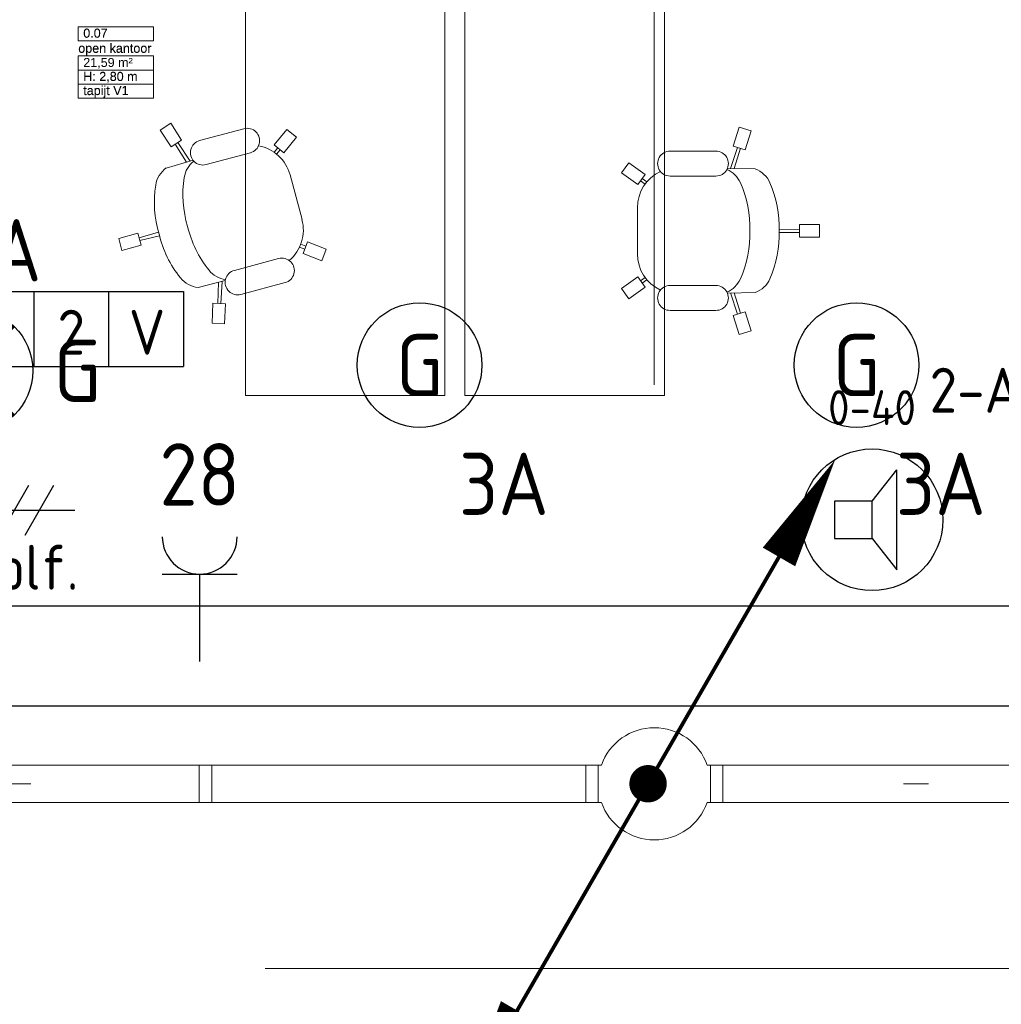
# Model space of a CAD drawing. Header units: millimetres. Extents: x -39149 to 267781, y -2340 to 58540.
# Tile 94 of 244: x 19067 to 23003, y 35416 to 39364. Entities that reach past the tile are written whole.
import ezdxf
from ezdxf.enums import TextEntityAlignment as Align

# ---------------------------------------------------------------- set-up
doc = ezdxf.new("R2010")
doc.units = ezdxf.units.MM
doc.header["$LTSCALE"] = 100
doc.header["$MEASUREMENT"] = 0
doc.linetypes.add('B0605', pattern=[141, 70, -35, 1, -35])
doc.linetypes.add('B0703', pattern=[93.740001, 62.5, -31.240001])
for name, color, linetype in [('00  Bestaand', 7, 'Continuous'), ('00  Bestaande kolommen', 7, 'Continuous'), ('82 Interieur', 7, 'Continuous'), ('A Stramien', 7, 'Continuous'), ('AL$1A---_ALGEMEEN--bestaand', 9, 'Continuous'), ('EL6122--_L', 4, 'Continuous'), ('EL6131--_KG', 3, 'Continuous'), ('EL6221--_KRACHT_400', 3, 'Continuous'), ('EL6222--_KRACHT_230', 3, 'Continuous'), ('EL6311--_LICHT_BINNEN', 3, 'Continuous'), ('EL6421--_GELUID', 3, 'Continuous'), ('EL6441--_DATACOM', 3, 'Continuous'), ('EL6511--_BRANDMELD', 3, 'Continuous'), ('EM6131--bestaand', 7, 'Continuous'), ('handhaven - AL$1A---_ALGEMEEN', 8, 'Continuous'), ('Z Ruimteoppervlak', 7, 'Continuous'), ('Z Ruimteoppervlak Zone label', 7, 'Continuous'), ('Z Ruimteoppervlak Zone tekst', 7, 'Continuous')]:
    doc.layers.add(name, color=color, linetype=linetype)
doc.styles.add('buro-012', font='isocp.shx', dxfattribs={"height": 120})
doc.styles.add('BURO-018', font='isocp.shx', dxfattribs={"height": 180})
doc.styles.add('BURO-025', font='isocp.shx', dxfattribs={"height": 250})
doc.styles.add('GENERATED_STYLE_1', font='arial.ttf')
doc.styles.add('GENERATED_STYLE_2', font='swiss.ttf')
doc.styles.add('GENERATED_STYLE_3', font='swiss.ttf', dxfattribs={"width": 0.96})
doc.styles.add('STABICAD-012', font='ISOCP.SHX', dxfattribs={"height": 1.2})
doc.styles.add('STABICAD-018', font='ISOCP.SHX', dxfattribs={"height": 1.8})
doc.styles.get("Standard").update_dxf_attribs({"font": 'txt', "bigfont": 'BIGFONT.SHX'})

# ---------------------------------------------------------------- blocks, each defined once
blk = doc.blocks.new('open kantoor_0.07_7_7', base_point=(19452.6, 39194.2))
at = {"layer": 'Z Ruimteoppervlak Zone label', "color": 8, "linetype": 'Continuous', "lineweight": 0}
for p, q in [((19301.5, 39335.6), (19603.7, 39335.6)), ((19301.5, 39279.1), (19301.5, 39335.6)), ((19603.7, 39335.6), (19603.7, 39279.1)), ((19603.7, 39279.1), (19301.5, 39279.1)), ((19301.5, 39218.7), (19603.7, 39218.7)), ((19301.5, 39162.1), (19301.5, 39218.7)), ((19603.7, 39218.7), (19603.7, 39162.1)), ((19603.7, 39162.1), (19301.5, 39162.1)), ((19301.5, 39162.1), (19603.7, 39162.1)), ((19301.5, 39105.6), (19301.5, 39162.1)), ((19603.7, 39162.1), (19603.7, 39105.6)), ((19603.7, 39105.6), (19301.5, 39105.6)), ((19301.5, 39105.6), (19603.7, 39105.6)), ((19301.5, 39049), (19301.5, 39105.6)), ((19603.7, 39105.6), (19603.7, 39049)), ((19603.7, 39049), (19301.5, 39049))]:
    blk.add_line(p, q, dxfattribs=at)
at = {"linetype": 'Continuous', "lineweight": 0, "flags": 1}
for tag in ['ROOM_AREA', 'ROOM_PERIM', 'ROOM_WALLS_SURF', 'ROOM_DOORS_SURF', 'ROOM_WINDS_SURF', 'ROOM_BASELEV', 'ROOM_NET_AREA', 'ROOM_REDUCED_AREA', 'ROOM_CALC_AREA', 'ROOM_VOLUME']:
    blk.add_attdef(tag, text='', height=2000, dxfattribs=at).set_placement((19452.6, 38622.8), align=Align.BOTTOM_LEFT)
at = {"layer": 'Z Ruimteoppervlak Zone tekst', "color": 2, "lineweight": 0, "insert": (19321.5, 39210.5), "char_height": 36, "attachment_point": 1, "style": 'GENERATED_STYLE_1'}
blk.add_mtext('{21,59 m²}', dxfattribs=at)
at = {"layer": 'Z Ruimteoppervlak Zone tekst', "color": 2, "lineweight": 0}
for tag, style, p in [('ROOM_NUMBER', 'GENERATED_STYLE_1', (19321.5, 39280.7)), ('ROOM_NAME', 'GENERATED_STYLE_2', (19301.5, 39220.1)), ('ROOM_HEIGHT', 'GENERATED_STYLE_1', (19321.5, 39107.2)), ('BASEC', 'GENERATED_STYLE_1', (19321.5, 39050.7))]:
    blk.add_attdef(tag, text='', height=36, dxfattribs=dict(at, style=style)).set_placement(p, align=Align.BOTTOM_LEFT)
blk = doc.blocks.new('Slab_137_7', base_point=(19971.5, 39456.9))
at = {"layer": '82 Interieur', "color": 8, "linetype": 'Continuous', "lineweight": 0}
blk.add_lwpolyline([(19971.5, 39456.9), (19971.5, 37856.9), (20771.9, 37856.9), (20771.9, 39456.9)], close=True, dxfattribs=at)
blk = doc.blocks.new('Slab_138_7', base_point=(20851.5, 39456.9))
at = {"layer": '82 Interieur', "color": 8, "linetype": 'Continuous', "lineweight": 0}
blk.add_lwpolyline([(20851.5, 39456.9), (20851.5, 37856.9), (21651.9, 37856.9), (21651.9, 39456.9)], close=True, dxfattribs=at)
blk = doc.blocks.new('Wall_60_7', base_point=(36099.9, 36300))
at = {"layer": '00  Bestaand', "color": 8, "linetype": 'Continuous', "lineweight": 0}
for p, q in [((21399.3, 36375), (18125.2, 36375)), ((28599.3, 36375), (21823.6, 36375)), ((18225.2, 36225), (21399.3, 36225)), ((21823.6, 36225), (28599.3, 36225))]:
    blk.add_line(p, q, dxfattribs=at)
blk = doc.blocks.new('Wall_284_7', base_point=(21886.5, 36375))
at = {"layer": '00  Bestaand', "color": 8, "linetype": 'Continuous', "lineweight": 0}
for p, q in [((21886.5, 36375), (21836.5, 36375)), ((21836.5, 36375), (21836.5, 36225)), ((21886.5, 36225), (21886.5, 36375)), ((21836.5, 36225), (21886.5, 36225))]:
    blk.add_line(p, q, dxfattribs=at)
blk = doc.blocks.new('Wall_328_7', base_point=(21336.5, 36375))
at = {"layer": '00  Bestaand', "color": 8, "linetype": 'Continuous', "lineweight": 0}
for p, q in [((21386.5, 36375), (21336.5, 36375)), ((21336.5, 36375), (21336.5, 36225)), ((21386.5, 36225), (21386.5, 36375)), ((21336.5, 36225), (21386.5, 36225))]:
    blk.add_line(p, q, dxfattribs=at)
blk = doc.blocks.new('Wall_329_7', base_point=(19786.5, 36375))
at = {"layer": '00  Bestaand', "color": 8, "linetype": 'Continuous', "lineweight": 0}
for p, q in [((19836.5, 36375), (19786.5, 36375)), ((19786.5, 36375), (19786.5, 36225)), ((19836.5, 36225), (19836.5, 36375)), ((19786.5, 36225), (19836.5, 36225))]:
    blk.add_line(p, q, dxfattribs=at)
blk = doc.blocks.new('Kantoorstoel 01 14')
at = {"layer": '82 Interieur', "color": 8, "linetype": 'Continuous', "lineweight": 0}
for p, q in [((390, 790.1), (440, 790.1)), ((390, 710.1), (390, 790.1)), ((440, 710.1), (440, 790.1)), ((390, 710.1), (440, 710.1)), ((408, 629.3), (409, 710.1)), ((422, 629.3), (421, 710.1)), ((14.5, 516.6), (-0.7, 468.9)), ((90.7, 492.3), (14.5, 516.6)), ((167.7, 533), (165.7, 421.1)), ((663.2, 533), (665.2, 421.1)), ((740.2, 492.3), (816.4, 516.6)), ((816.4, 516.6), (831.5, 468.9)), ((90.7, 492.3), (75.5, 444.7)), ((740.2, 492.3), (755.3, 444.7)), ((75.5, 444.7), (-0.7, 468.9)), ((166, 433.5), (81.2, 462.3)), ((166.2, 448.5), (84.8, 473.8)), ((664.7, 448.5), (746.1, 473.8)), ((664.9, 433.5), (749.7, 462.3)), ((755.3, 444.7), (831.5, 468.9)), ((96, 191.4), (96, 375.2)), ((196, 191.4), (196, 375.2)), ((634.9, 191.4), (634.9, 375.2)), ((734.9, 191.4), (734.9, 375.2)), ((190, 91.2), (143, 26.5)), ((190, 91.2), (230.4, 61.8)), ((218.6, 98.7), (205.4, 80)), ((228.5, 91), (215.1, 73)), ((640.9, 91.2), (600.4, 61.8)), ((602.4, 91), (615.8, 73)), ((612.3, 98.7), (625.5, 80)), ((640.9, 91.2), (687.9, 26.5)), ((230.4, 61.8), (183.4, -2.9)), ((415.4, 60.4), (323, 60.4)), ((415.4, 60.4), (507.9, 60.4)), ((600.4, 61.8), (647.4, -2.9)), ((143, 26.5), (183.4, -2.9)), ((687.9, 26.5), (647.4, -2.9))]:
    blk.add_line(p, q, dxfattribs=at)
for centre, major_axis, start_param, end_param in [((401, 189.5), (0, -439.9), 3.107651, 3.558821), ((429.9, 189.5), (0, -439.9), 2.724365, 3.175535), ((264.1, 497.4), (0, -102.9), 3.554672, 4.359188), ((566.8, 497.4), (0, -102.9), 1.923998, 2.728514), ((401, 71.1), (0, -439.9), 3.107651, 3.558821), ((429.9, 71.1), (0, -439.9), 2.724365, 3.175535), ((264.1, 379), (0, -102.9), 3.554672, 4.309737), ((566.8, 379), (0, -102.9), 1.973448, 2.728514), ((146, 375.2), (0, -50), 1.570796, 4.712389), ((684.9, 375.2), (0, -50), 1.570796, 4.712389), ((146, 191.4), (0, -50), 4.712389, 7.853982), ((684.9, 191.4), (0, -50), 4.712389, 7.853982), ((323, 222.1), (0, -161.6), 5.158147, 6.283185), ((507.9, 222.1), (0, -161.6), 0, 1.125039)]:
    blk.add_ellipse(centre, major_axis=major_axis, ratio=0.999212, start_param=start_param, end_param=end_param, dxfattribs=at)
blk = doc.blocks.new('Kantoorstoel 01 14_2')
at = {"layer": '82 Interieur', "color": 8, "linetype": 'Continuous', "lineweight": 0}
for p, q in [((390, 790.1), (440, 790.1)), ((390, 710.1), (390, 790.1)), ((440, 710.1), (440, 790.1)), ((390, 710.1), (440, 710.1)), ((408, 629.3), (409, 710.1)), ((422, 629.3), (421, 710.1)), ((14.5, 516.6), (-0.7, 468.9)), ((90.7, 492.3), (14.5, 516.6)), ((167.7, 533), (165.7, 421.1)), ((663.2, 533), (665.2, 421.1)), ((740.2, 492.3), (816.4, 516.6)), ((816.4, 516.6), (831.5, 468.9)), ((90.7, 492.3), (75.5, 444.7)), ((740.2, 492.3), (755.3, 444.7)), ((75.5, 444.7), (-0.7, 468.9)), ((166, 433.5), (81.2, 462.3)), ((166.2, 448.5), (84.8, 473.8)), ((664.7, 448.5), (746.1, 473.8)), ((664.9, 433.5), (749.7, 462.3)), ((755.3, 444.7), (831.5, 468.9)), ((96, 191.4), (96, 375.2)), ((196, 191.4), (196, 375.2)), ((634.9, 191.4), (634.9, 375.2)), ((734.9, 191.4), (734.9, 375.2)), ((190, 91.2), (143, 26.5)), ((190, 91.2), (230.4, 61.8)), ((218.6, 98.7), (205.4, 80)), ((228.5, 91), (215.1, 73)), ((640.9, 91.2), (600.4, 61.8)), ((602.4, 91), (615.8, 73)), ((612.3, 98.7), (625.5, 80)), ((640.9, 91.2), (687.9, 26.5)), ((230.4, 61.8), (183.4, -2.9)), ((415.4, 60.4), (323, 60.4)), ((415.4, 60.4), (507.9, 60.4)), ((600.4, 61.8), (647.4, -2.9)), ((143, 26.5), (183.4, -2.9)), ((687.9, 26.5), (647.4, -2.9))]:
    blk.add_line(p, q, dxfattribs=at)
for centre, major_axis, start_param, end_param in [((401, 189.5), (0, -439.9), 3.107651, 3.558821), ((429.9, 189.5), (0, -439.9), 2.724365, 3.175535), ((264.1, 497.4), (0, -102.9), 3.554672, 4.359188), ((566.8, 497.4), (0, -102.9), 1.923998, 2.728514), ((401, 71.1), (0, -439.9), 3.107651, 3.558821), ((429.9, 71.1), (0, -439.9), 2.724365, 3.175535), ((264.1, 379), (0, -102.9), 3.554672, 4.309737), ((566.8, 379), (0, -102.9), 1.973448, 2.728514), ((146, 375.2), (0, -50), 1.570796, 4.712389), ((684.9, 375.2), (0, -50), 1.570796, 4.712389), ((146, 191.4), (0, -50), 4.712389, 7.853982), ((684.9, 191.4), (0, -50), 4.712389, 7.853982), ((323, 222.1), (0, -161.6), 5.158147, 6.283185), ((507.9, 222.1), (0, -161.6), 0, 1.125039)]:
    blk.add_ellipse(centre, major_axis=major_axis, ratio=0.999212, start_param=start_param, end_param=end_param, dxfattribs=at)
blk = doc.blocks.new('Column_13_7', base_point=(21611.5, 36300))
at = {"layer": '00  Bestaande kolommen', "color": 8, "linetype": 'Continuous', "lineweight": 0}
for start, end in [(19.4712, 160.5288), (199.4712, 340.5288)]:
    blk.add_arc((21611.5, 36300), 225, start, end, dxfattribs=at)
blk = doc.blocks.new('Standard grid marker_2')
at = {"layer": 'A Stramien', "color": 8, "linetype": 'B0605', "lineweight": 0}
blk.add_line((4000, 0), (72400, 0), dxfattribs=at)
at = {"layer": 'A Stramien', "color": 4, "lineweight": 0, "style": 'GENERATED_STYLE_3'}
blk.add_attdef('AC_MARKERTEXT_1', text='', height=100, dxfattribs=at).set_placement((-139.2, -80), align=Align.BOTTOM_LEFT)
blk = doc.blocks.new('Standard grid marker_14')
at = {"layer": 'A Stramien', "color": 8, "linetype": 'B0605', "lineweight": 0}
blk.add_line((4000, 0), (46394.8, 0), dxfattribs=at)
at = {"layer": 'A Stramien', "color": 4, "lineweight": 0, "style": 'GENERATED_STYLE_3'}
blk.add_attdef('AC_MARKERTEXT_1', text='', height=100, rotation=90, dxfattribs=at).set_placement((-20, -48.4), align=Align.BOTTOM_LEFT)
blk = doc.blocks.new('open kantoor_0.07_7_8', base_point=(19452.6, 39194.2))
at = {"layer": 'Z Ruimteoppervlak Zone label', "color": 8, "linetype": 'Continuous', "lineweight": 0}
for p, q in [((19301.5, 39335.6), (19603.7, 39335.6)), ((19301.5, 39279.1), (19301.5, 39335.6)), ((19603.7, 39335.6), (19603.7, 39279.1)), ((19603.7, 39279.1), (19301.5, 39279.1)), ((19301.5, 39218.7), (19603.7, 39218.7)), ((19301.5, 39162.1), (19301.5, 39218.7)), ((19603.7, 39218.7), (19603.7, 39162.1)), ((19603.7, 39162.1), (19301.5, 39162.1)), ((19301.5, 39162.1), (19603.7, 39162.1)), ((19301.5, 39105.6), (19301.5, 39162.1)), ((19603.7, 39162.1), (19603.7, 39105.6)), ((19603.7, 39105.6), (19301.5, 39105.6)), ((19301.5, 39105.6), (19603.7, 39105.6)), ((19301.5, 39049), (19301.5, 39105.6)), ((19603.7, 39105.6), (19603.7, 39049)), ((19603.7, 39049), (19301.5, 39049))]:
    blk.add_line(p, q, dxfattribs=at)
blk = doc.blocks.new('E00497')
at = {"color": 0}
for p, q in [((0, 0.75), (1, 2)), ((1, -2), (1, 2)), ((0, 0.75), (-1.5, 0.75)), ((0, -0.75), (0, 0.75)), ((-1.5, -0.75), (0, -0.75)), ((0, -0.75), (1, -2))]:
    blk.add_line(p, q, dxfattribs=at)
blk.add_line((-1.5, 0.75), (-1.5, -0.75))
blk.add_circle((0, 0), 2.841, dxfattribs=at)
at = {"color": 0, "linetype": 'Continuous', "style": 'BURO-018'}
blk.add_attdef('TEXT1', text='', height=1.8, dxfattribs=at).set_placement((0, 4.5), align=Align.MIDDLE)
at = {"color": 0, "linetype": 'Continuous', "style": 'BURO-018', "flags": 1}
blk.add_attdef('ARTICLECODE', text='', height=1.8, dxfattribs=at).set_placement((0, 0), align=Align.MIDDLE)
blk = doc.blocks.new('16002EB')
at = {"layer": 'EM6131--bestaand'}
for p, q in [((0, 0), (0, -300)), ((0, 0), (1200, 0)), ((600, 0), (600, -300)), ((900, 0), (900, -300)), ((1200, 0), (1200, -300)), ((0, -300), (1200, -300))]:
    blk.add_line(p, q, dxfattribs=at)
at = {"color": 0, "linetype": 'Continuous', "style": 'BURO-018'}
for tag, p in [('E_TEXT1', (250, -163)), ('E_TEXT9', (750, -163)), ('E_TEXT10', (1250, -163))]:
    blk.add_attdef(tag, text='', height=180, dxfattribs=at).set_placement(p, align=Align.MIDDLE)
blk = doc.blocks.new('E00153')
at = {"color": 0, "linetype": 'Continuous'}
for p, q in [((-1.443, 7), (1.443, 7)), ((0, 4.5), (-1.443, 7)), ((0, 4.5), (1.443, 7)), ((0, 4.5), (0, 1)), ((-1, 4), (1, 2.845)), ((-1, 3), (1, 1.845))]:
    blk.add_line(p, q, dxfattribs=at)
at = {"color": 7, "style": 'BURO-018'}
for tag, p in [('COMMENT1', (-6, 12)), ('COMMENT2', (6, 12)), ('DATACOM1', (-6, 9)), ('DATACOM2', (6, 9))]:
    blk.add_attdef(tag, text='', height=1.8, dxfattribs=at).set_placement(p, align=Align.MIDDLE)
at = {"color": 0, "style": 'BURO-018'}
blk.add_attdef('TEXT1', text='', height=1.8, dxfattribs=at).set_placement((2.5, 6), align=Align.MIDDLE)
at = {"color": 0, "linetype": 'Continuous', "style": 'BURO-018', "flags": 1}
blk.add_attdef('ARTICLECODE', text='', height=1.8, dxfattribs=at).set_placement((0, 0), align=Align.MIDDLE)
blk = doc.blocks.new('111304')
at = {"color": 0, "linetype": 'Continuous'}
for p, q in [((-1.5, 4.5), (1.5, 4.5)), ((0, 1), (0, 4.5))]:
    blk.add_line(p, q, dxfattribs=at)
blk.add_arc((0, 6), 1.5, 180, 0, dxfattribs=at)
at = {"color": 0, "linetype": 'Continuous', "style": 'BURO-018'}
for tag, p in [('PANEL', (0, 11.5)), ('CIRCUIT', (0, 8.5)), ('SUBCIRCUIT', (4.5, 8.5))]:
    blk.add_attdef(tag, text='', height=1.8, dxfattribs=at).set_placement(p, align=Align.MIDDLE)
at = {"color": 0, "linetype": 'Continuous', "style": 'BURO-018', "flags": 1}
for tag, p in [('POWERCODE', (13, 8.5)), ('ARTICLECODE', (0, 0))]:
    blk.add_attdef(tag, text='', height=1.8, dxfattribs=at).set_placement(p, align=Align.MIDDLE)
blk = doc.blocks.new('1115B3A')
at = {"layer": 'handhaven - AL$1A---_ALGEMEEN', "color": 0, "linetype": 'Continuous'}
blk.add_circle((0, 0), 2.5, dxfattribs=at)
at = {"layer": 'handhaven - AL$1A---_ALGEMEEN', "color": 0, "linetype": 'Continuous', "style": 'BURO-018'}
for tag, p in [('CIRCUIT', (0, 5)), ('PANEL', (0, 5)), ('SUBCIRCUIT', (4.5, 5)), ('LIGHTFIXTURECODE', (0, 0)), ('SWITCHCODE', (4.5, -1))]:
    blk.add_attdef(tag, text='', height=1.8, dxfattribs=at).set_placement(p, align=Align.MIDDLE)
blk = doc.blocks.new('E00018')
at = {"color": 0, "linetype": 'Continuous'}
for p, q in [((-1.768, -1.768), (1.768, 1.768)), ((1.768, -1.768), (-1.768, 1.768))]:
    blk.add_line(p, q, dxfattribs=at)
at = {"color": 0, "linetype": 'Continuous', "const_width": 2.5}
for points in [[(-0.884, 0.884, -0.198912), (0, 1.25, -0.198912), (0.884, 0.884, -1)], [(-0.884, -0.884, 0.198912), (0, -1.25, 0.198912), (0.884, -0.884, 1)]]:
    blk.add_lwpolyline(points, format="xyb", dxfattribs=at)
blk = doc.blocks.new('1115B3A-NO1')
at = {"color": 0, "linetype": 'Continuous'}
blk.add_circle((0, 0), 2.5, dxfattribs=at)
at = {"color": 0, "zscale": 100}
blk.add_blockref('E00018', (0, 0), dxfattribs=at)
at = {"color": 0, "linetype": 'Continuous', "style": 'BURO-018'}
for tag, p in [('CIRCUIT', (0, 5)), ('PANEL', (0, 5)), ('SUBCIRCUIT', (4.5, 5)), ('LIGHTFIXTURECODE', (0, 0)), ('SWITCHCODE', (4.5, -1))]:
    blk.add_attdef(tag, text='', height=1.8, dxfattribs=at).set_placement(p, align=Align.MIDDLE)
blk = doc.blocks.new('P6122003')
at = {"linetype": 'Continuous'}
for points in [[(7.5, 12.99, 0, 1.5, 0), (5.25, 9.093, 1.5, 1.5, 0)], [(-7.5, -12.99, 0, 1.5, 0), (-5.25, -9.093, 1.5, 1.5, 0)]]:
    blk.add_lwpolyline(points, format="xyseb", dxfattribs=at)
at = {"linetype": 'Continuous', "const_width": 0.15}
for points in [[(0, 0), (6.794, 11.768)], [(-6.794, -11.768), (0, 0)]]:
    blk.add_lwpolyline(points, dxfattribs=at)
at = {"const_width": 0.75}
blk.add_lwpolyline([(-0.375, 0, 1), (0.375, 0, 1)], format="xyb", close=True, dxfattribs=at)
blk = doc.blocks.new('*X1918')
at = {"layer": 'AL$1A---_ALGEMEEN--bestaand', "color": 0, "linetype": 'Continuous'}
for p, q in [((159.8, 197.35), (159.8, 202.223)), ((160, 197.25), (160, 202.25)), ((160.2, 197.35), (160.2, 202.223)), ((159.4, 200.262), (159.4, 201.95)), ((159.6, 198.675), (159.6, 202.134)), ((160.4, 198.675), (160.4, 202.134)), ((160.6, 200.262), (160.6, 201.95)), ((159.6, 195.7), (159.6, 196.3)), ((159.8, 195.542), (159.8, 196.458)), ((160, 195.5), (160, 196.5)), ((160.2, 195.542), (160.2, 196.458)), ((160.4, 195.7), (160.4, 196.3))]:
    blk.add_line(p, q, dxfattribs=at)
blk = doc.blocks.new('1116A7')
at = {"layer": 'AL$1A---_ALGEMEEN--bestaand', "color": 0, "linetype": 'Continuous'}
for p, q in [((-2, -4), (-2, 4)), ((-2, 4), (2, 4)), ((2, 4), (2, -4)), ((-0.744, 2.406), (-0.248, -1.531)), ((0.744, 2.406), (0.248, -1.531)), ((2, -4), (-2, -4))]:
    blk.add_line(p, q, dxfattribs=at)
blk.add_circle((0, -3), 0.5, dxfattribs=at)
for centre, radius, start, end in [((0, 2.5), 0.75, 352.8192, 187.1808), ((0, -1.5), 0.25, 187.1808, 352.8192)]:
    blk.add_arc(centre, radius, start, end, dxfattribs=at)
blk.add_blockref('*X1918', (-160, -199), dxfattribs=at)
at = {"layer": 'AL$1A---_ALGEMEEN--bestaand', "color": 0, "linetype": 'Continuous', "style": 'BURO-018'}
blk.add_attdef('TEXT1', text='', height=1.8, dxfattribs=at).set_placement((0, 6.5), align=Align.MIDDLE)
at = {"layer": 'AL$1A---_ALGEMEEN--bestaand', "color": 0, "linetype": 'Continuous', "style": 'BURO-018', "flags": 1}
blk.add_attdef('ARTICLECODE', (0, 0), '', height=1.8, dxfattribs=at)
at = {"layer": 'EL6221--_KRACHT_400', "color": 1, "style": 'STABICAD-012'}
blk.add_attdef('FIREPROTECTION_PANEL', text='', height=1.8, dxfattribs=at).set_placement((716.247, 450.773), align=Align.MIDDLE)
at = {"layer": 'EL6222--_KRACHT_230', "color": 1, "style": 'STABICAD-018'}
for tag in ['FIREPROTECTION_HARDWARENUMBER', 'FIREPROTECTION_ZONE']:
    blk.add_attdef(tag, (0, 0), '', height=1.8, dxfattribs=at)
at = {"layer": 'EL6311--_LICHT_BINNEN', "color": 1, "style": 'STABICAD-018'}
blk.add_attdef('CODING2', (0, 0), '', height=1.8, dxfattribs=at)
at = {"layer": 'EL6441--_DATACOM', "color": 1, "style": 'STABICAD-018'}
blk.add_attdef('CODING1', (0, 0), '', height=1.8, dxfattribs=at)

msp = doc.modelspace()

# ---------------------------------------------------------------- linework, layer by layer
at = {"layer": '00  Bestaand', "color": 8, "linetype": 'B0703', "lineweight": 0}
msp.add_line((35674.9, 35560), (18225.2, 35560), dxfattribs=at)
at = {"layer": 'EL6131--_KG'}
for p, q in [((32661.7, 37012.3), (18073.6, 37012.3)), ((18756.5, 36612.3), (68106, 36612.3))]:
    msp.add_line(p, q, dxfattribs=at)

# ---------------------------------------------------------------- block references
at = {"layer": '00  Bestaand', "color": 1, "lineweight": 0}
msp.add_blockref('Wall_60_7', (36099.9, 36300), dxfattribs=at)
at = {"layer": '00  Bestaand', "color": 251, "lineweight": 0}
for name, p in [('Wall_329_7', (19786.5, 36375)), ('Wall_328_7', (21336.5, 36375)), ('Wall_284_7', (21886.5, 36375))]:
    msp.add_blockref(name, p, dxfattribs=at)
at = {"layer": '00  Bestaande kolommen', "color": 3, "lineweight": 0}
msp.add_blockref('Column_13_7', (21611.5, 36300), dxfattribs=at)
at = {"layer": '82 Interieur', "color": 30, "linetype": 'Continuous', "lineweight": 0}
for name, p in [('Slab_137_7', (19971.5, 39456.9)), ('Slab_138_7', (20851.5, 39456.9))]:
    msp.add_blockref(name, p, dxfattribs=at)
at = {"layer": '82 Interieur', "color": 30, "linetype": 'Continuous', "lineweight": 0, "zscale": 1000, "rotation": 104.9746757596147}
msp.add_blockref('Kantoorstoel 01 14_2', (20340.6, 38266.3), dxfattribs=at)
at = {"layer": '82 Interieur', "color": 30, "linetype": 'Continuous', "lineweight": 0, "xscale": -1, "zscale": 1000, "rotation": 270}
msp.add_blockref('Kantoorstoel 01 14', (21483.4, 38102.1), dxfattribs=at)
at = {"layer": 'A Stramien', "color": 1, "linetype": 'Continuous', "lineweight": 0, "zscale": 1000, "rotation": 270}
msp.add_blockref('Standard grid marker_14', (21611.5, 48900), dxfattribs=at)
at = {"layer": 'A Stramien', "color": 1, "linetype": 'Continuous', "lineweight": 0, "zscale": 1000}
msp.add_blockref('Standard grid marker_2', (-5988.5, 36300), dxfattribs=at)
at = {"layer": 'EL6122--_L', "xscale": 100, "yscale": 100, "zscale": 100}
msp.add_blockref('P6122003', (21586.5, 36300.3), dxfattribs=at)
at = {"layer": 'EL6222--_KRACHT_230', "linetype": 'Continuous'}
ref = msp.add_blockref('111304', (19788.5, 36690.9), dxfattribs=dict(at, xscale=100, yscale=100, zscale=100))
ref.add_attrib('CIRCUIT', '28', dxfattribs={"layer": '0', "linetype": 'ByBlock', "height": 250, "style": 'BURO-025'}).set_placement((19788.5, 37540.9), align=Align.MIDDLE)
at = {"layer": 'EL6311--_LICHT_BINNEN', "linetype": 'Continuous'}
ref = msp.add_blockref('1115B3A-NO1', (18868.7, 37956.1), dxfattribs=dict(at, xscale=100, yscale=100, zscale=100, rotation=180))
ref.add_attrib('CIRCUIT', 'N1A', dxfattribs={"layer": '0', "linetype": 'ByBlock', "height": 250, "style": 'BURO-025'}).set_placement((18900, 38439.5), align=Align.MIDDLE)
ref.add_attrib('LIGHTFIXTURECODE', 'G', dxfattribs={"layer": '0', "linetype": 'ByBlock', "height": 250, "style": 'BURO-025'}).set_placement((19298.1, 37956.1), align=Align.MIDDLE)
ref = msp.add_blockref('1115B3A', (20670.4, 37979), dxfattribs=dict(at, xscale=100, yscale=100, zscale=100))
ref.add_attrib('CIRCUIT', '3A', dxfattribs={"layer": '0', "linetype": 'ByBlock', "height": 250, "style": 'BURO-025'}).set_placement((21008.1, 37502.8), align=Align.MIDDLE)
ref.add_attrib('LIGHTFIXTURECODE', 'G', dxfattribs={"layer": '0', "linetype": 'ByBlock', "height": 250, "style": 'BURO-025'}).set_placement((20670.4, 37979), align=Align.MIDDLE)
ref = msp.add_blockref('1115B3A', (22422.7, 37979), dxfattribs=dict(at, xscale=100, yscale=100, zscale=100))
ref.add_attrib('CIRCUIT', '3A', dxfattribs={"layer": '0', "linetype": 'ByBlock', "height": 250, "style": 'BURO-025'}).set_placement((22760.3, 37502.8), align=Align.MIDDLE)
ref.add_attrib('LIGHTFIXTURECODE', 'G', dxfattribs={"layer": '0', "linetype": 'ByBlock', "height": 250, "style": 'BURO-025'}).set_placement((22422.7, 37979), align=Align.MIDDLE)
at = {"layer": 'EL6421--_GELUID', "linetype": 'Continuous'}
ref = msp.add_blockref('E00497', (22484.6, 37358.6), dxfattribs=dict(at, xscale=100, yscale=100, zscale=100))
ref.add_attrib('TEXT1', '0-40', dxfattribs={"layer": '0', "color": 1, "linetype": 'ByBlock', "height": 140, "style": 'buro-012'}).set_placement((22484.6, 37808.6), align=Align.MIDDLE)
at = {"layer": 'EL6441--_DATACOM', "linetype": 'Continuous'}
ref = msp.add_blockref('E00153', (19388, 37397.2), dxfattribs=dict(at, xscale=100, yscale=100, zscale=100, rotation=90))
ref.add_attrib('ARTICLECODE', 'plf.', dxfattribs={"layer": '0', "color": 3, "linetype": 'ByBlock', "height": 180, "style": 'BURO-018'}).set_placement((19135.1, 37141.6), align=Align.MIDDLE)
ref.add_attrib('DATACOM1', 'N.0.3.71/72', dxfattribs={"layer": '0', "color": 1, "linetype": 'ByBlock', "height": 180, "style": 'BURO-018'}).set_placement((18256.4, 37065.3), align=Align.MIDDLE)
ref.add_attrib('TEXT1', 'D', dxfattribs={"layer": '0', "color": 3, "linetype": 'ByBlock', "height": 120, "style": 'buro-012'}).set_placement((18500.5, 37410.7), align=Align.MIDDLE)
at = {"layer": 'EL6511--_BRANDMELD', "linetype": 'Continuous'}
ref = msp.add_blockref('1116A7', (23395.4, 37365.6), dxfattribs=dict(at, xscale=100, yscale=100))
ref.add_attrib('CODING1', '2-A1-28-3-06', dxfattribs={"layer": '0', "color": 1, "linetype": 'ByBlock', "height": 180, "style": 'STABICAD-018'}).set_placement((23391.1, 37878.4), align=Align.MIDDLE)
at = {"layer": 'EM6131--bestaand'}
ref = msp.add_blockref('16002EB', (18523.2, 38273.8), dxfattribs=at)
ref.add_attrib('E_TEXT1', '200', dxfattribs={"layer": '0', "color": 0, "linetype": 'Continuous', "height": 180, "style": 'BURO-018'}).set_placement((18773.2, 38110.8), align=Align.MIDDLE)
ref.add_attrib('E_TEXT9', '2', dxfattribs={"layer": '0', "color": 0, "linetype": 'Continuous', "height": 180, "style": 'BURO-018'}).set_placement((19273.2, 38110.8), align=Align.MIDDLE)
ref.add_attrib('E_TEXT10', 'V', dxfattribs={"layer": '0', "color": 0, "linetype": 'Continuous', "height": 180, "style": 'BURO-018'}).set_placement((19577.2, 38110.8), align=Align.MIDDLE)
at = {"layer": 'Z Ruimteoppervlak', "color": 2, "linetype": 'Continuous', "lineweight": 0}
ref = msp.add_blockref('open kantoor_0.07_7_7', (19452.6, 39194.2), dxfattribs=at)
ref.add_attrib('ROOM_NAME', 'open kantoor', dxfattribs={"layer": 'Z Ruimteoppervlak Zone tekst', "color": 2, "linetype": 'Continuous', "lineweight": 0, "height": 36, "style": 'GENERATED_STYLE_2'}).set_placement((19301.5, 39220.1), align=Align.BOTTOM_LEFT)
ref.add_attrib('ROOM_NUMBER', '0.07', dxfattribs={"layer": 'Z Ruimteoppervlak Zone tekst', "color": 2, "linetype": 'Continuous', "lineweight": 0, "height": 36, "style": 'GENERATED_STYLE_1'}).set_placement((19321.5, 39280.7), align=Align.BOTTOM_LEFT)
ref.add_attrib('ROOM_HEIGHT', 'H: 2,80 m', dxfattribs={"layer": 'Z Ruimteoppervlak Zone tekst', "color": 2, "linetype": 'Continuous', "lineweight": 0, "height": 36, "style": 'GENERATED_STYLE_1'}).set_placement((19321.5, 39107.2), align=Align.BOTTOM_LEFT)
ref.add_attrib('BASEC', 'tapijt V1', dxfattribs={"layer": 'Z Ruimteoppervlak Zone tekst', "color": 2, "linetype": 'Continuous', "lineweight": 0, "height": 36, "style": 'GENERATED_STYLE_1'}).set_placement((19321.5, 39050.7), align=Align.BOTTOM_LEFT)
ref = msp.add_blockref('open kantoor_0.07_7_8', (19452.6, 39194.2), dxfattribs=at)
ref.add_attrib('ROOM_NAME', 'open kantoor', (19301.5, 39232.1), dxfattribs={"layer": 'Z Ruimteoppervlak Zone tekst', "color": 2, "linetype": 'Continuous', "lineweight": 0, "height": 36, "style": 'GENERATED_STYLE_2'})
ref.add_attrib('ROOM_NUMBER', '0.07', (19321.5, 39292.6), dxfattribs={"layer": 'Z Ruimteoppervlak Zone tekst', "color": 2, "linetype": 'Continuous', "lineweight": 0, "height": 36, "style": 'GENERATED_STYLE_1'})
ref.add_attrib('ROOM_HEIGHT', 'H: 2,80 m', (19321.5, 39119.1), dxfattribs={"layer": 'Z Ruimteoppervlak Zone tekst', "color": 2, "linetype": 'Continuous', "lineweight": 0, "height": 36, "style": 'GENERATED_STYLE_1'})
ref.add_attrib('BASEC', 'tapijt V1', (19321.5, 39062.6), dxfattribs={"layer": 'Z Ruimteoppervlak Zone tekst', "color": 2, "linetype": 'Continuous', "lineweight": 0, "height": 36, "style": 'GENERATED_STYLE_1'})

doc.saveas('drawing.dxf')
